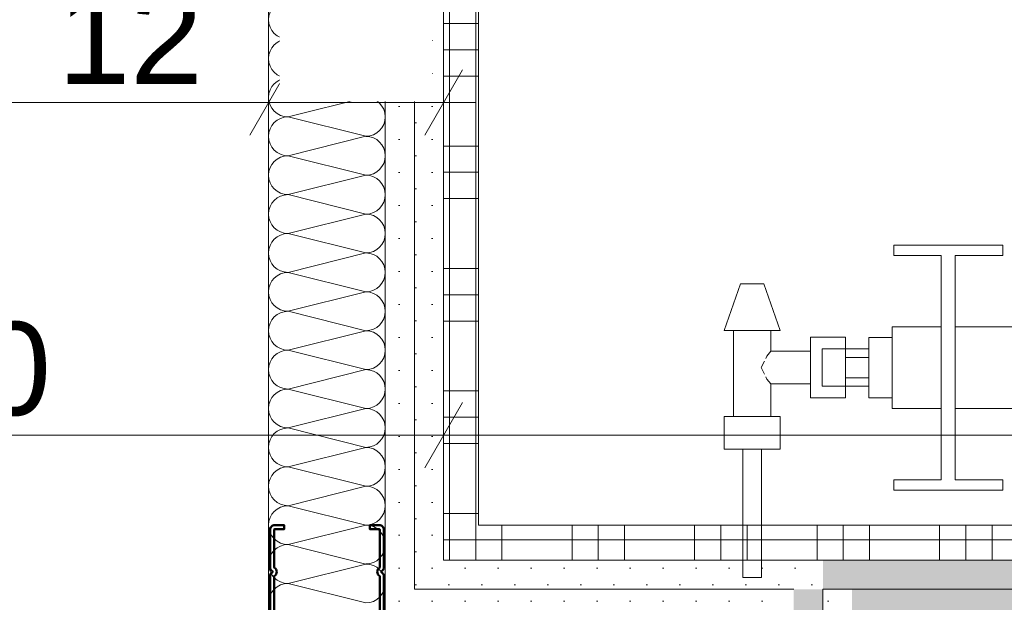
# Model space of a CAD drawing. Header units: metres. Extents: x -3.5 to 65.3, y -10.9 to 16.7.
# Tile 133 of 165: x 44.208 to 44.63, y 3.217 to 3.467. Entities that reach past the tile are written whole.
import ezdxf

# ---------------------------------------------------------------- set-up
doc = ezdxf.new("R2010")
doc.units = ezdxf.units.M
doc.header["$MEASUREMENT"] = 0
doc.linetypes.add('Wipeout_Contour', pattern=[1, 0, -1])
for name, color, linetype in [('102 - Bemaßung_ Beschriftung.Detail_ Ausschnitt', 7, 'Continuous'), ('606 - Struktur.Wand Innen Ausbau', 7, 'Continuous'), ('654 - Abdeckung.Wand Belag', 7, 'Continuous'), ('660 - Unterkonstruktion.Trockenbau', 7, 'Continuous'), ('801 - HKLSE.Heizung_ Klima_ Lüftung', 7, 'Continuous'), ('Neubau_606 - Struktur.Wand Innen Ausbau', 7, 'Continuous'), ('Neubau_650 - Abdeckung.Fußboden Aufbau', 7, 'Continuous')]:
    doc.layers.add(name, color=color, linetype=linetype)
doc.styles.add('ERSTELLTER_STIL_1', font='txt')
doc.dimstyles.new('ERSTELLTER_STIL__1', dxfattribs={"dimtxt": 0.04, "dimasz": 0.02128, "dimexe": 0.18, "dimexo": 0.0625, "dimgap": 0, "dimtad": 1, "dimzin": 0, "dimdsep": 46, "dimtxsty": 'ERSTELLTER_STIL_1', "dimblk": 'ARROWHEAD_2', "dimblk1": 'ARROWHEAD_2', "dimblk2": 'ARROWHEAD_2', "dimcen": 0.09, "dimse1": 1, "dimse2": 1, "dimclrd": 7, "dimclre": 7, "dimclrt": 7, "dimazin": 0, "dimtfac": 1, "dimtdec": 4, "dimtmove": 0, "dimatfit": 3, "dimfxl": 1, "dimtolj": 1, "dimtzin": 0, "dimarcsym": 0})
doc.dimstyles.new('ERSTELLTER_STIL__3', dxfattribs={"dimtxt": 0.04, "dimasz": 0.02128, "dimexe": 0.18, "dimexo": 0.0625, "dimgap": 0, "dimtad": 1, "dimtih": 1, "dimtoh": 1, "dimzin": 0, "dimdsep": 46, "dimtxsty": 'ERSTELLTER_STIL_1', "dimblk": 'ARROWHEAD_2', "dimblk1": 'ARROWHEAD_2', "dimblk2": 'ARROWHEAD_2', "dimcen": 0.09, "dimse1": 1, "dimse2": 1, "dimclrd": 7, "dimclre": 7, "dimclrt": 7, "dimazin": 0, "dimtfac": 1, "dimtdec": 4, "dimtmove": 0, "dimatfit": 3, "dimfxl": 1, "dimtolj": 1, "dimtzin": 0, "dimarcsym": 0})
pattern_1 = [(45, (0, 0), (-0.0070710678, 0.0070710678), [0, -0.01])]

# ---------------------------------------------------------------- blocks, each defined once
blk = doc.blocks.new('*X78')
at = {"layer": 'Neubau_606 - Struktur.Wand Innen Ausbau', "color": 7, "linetype": 'Continuous', "lineweight": 5}
for p, q in [((44.35666, 3.46667), (44.32332, 3.475)), ((44.35666, 3.46667), (44.32332, 3.45833)), ((44.35666, 3.45), (44.32332, 3.45833)), ((44.35666, 3.45), (44.32332, 3.44167)), ((44.35666, 3.43333), (44.32332, 3.44167)), ((44.35666, 3.43333), (44.32332, 3.425)), ((44.35666, 3.41667), (44.32332, 3.425)), ((44.35666, 3.41667), (44.32332, 3.40833)), ((44.35666, 3.4), (44.32332, 3.40833)), ((44.35666, 3.4), (44.32332, 3.39167)), ((44.35666, 3.38333), (44.32332, 3.39167)), ((44.35666, 3.38333), (44.32332, 3.375)), ((44.35666, 3.36667), (44.32332, 3.375)), ((44.35666, 3.36667), (44.32332, 3.35833)), ((44.35666, 3.35), (44.32332, 3.35833)), ((44.35666, 3.35), (44.32332, 3.34167)), ((44.35666, 3.33333), (44.32332, 3.34167)), ((44.35666, 3.33333), (44.32332, 3.325)), ((44.35666, 3.31667), (44.32332, 3.325)), ((44.35666, 3.31667), (44.32332, 3.30833)), ((44.35666, 3.3), (44.32332, 3.30833)), ((44.35666, 3.3), (44.32332, 3.29167)), ((44.35666, 3.28333), (44.32332, 3.29167)), ((44.35666, 3.28333), (44.32332, 3.275)), ((44.35666, 3.26667), (44.32332, 3.275)), ((44.35666, 3.26667), (44.32332, 3.25833)), ((44.35666, 3.25), (44.32332, 3.25833)), ((44.35666, 3.25), (44.32332, 3.24167)), ((44.35666, 3.23333), (44.32332, 3.24167)), ((44.35666, 3.23333), (44.32332, 3.225)), ((44.35666, 3.21667), (44.32332, 3.225))]:
    blk.add_line(p, q, dxfattribs=at)
for centre, start, end in [((44.32332, 3.46667), 90, 180), ((44.32332, 3.46667), 180, 270), ((44.35666, 3.45833), 0, 90), ((44.32332, 3.45), 90, 180), ((44.35666, 3.45833), 270, 0), ((44.32332, 3.45), 180, 270), ((44.35666, 3.44167), 0, 90), ((44.32332, 3.43333), 90, 180), ((44.35666, 3.44167), 270, 0), ((44.32332, 3.43333), 180, 270), ((44.35666, 3.425), 0, 90), ((44.32332, 3.41667), 90, 180), ((44.35666, 3.425), 270, 0), ((44.32332, 3.41667), 180, 270), ((44.35666, 3.40833), 0, 90), ((44.32332, 3.4), 90, 180), ((44.35666, 3.40833), 270, 0), ((44.32332, 3.4), 180, 270), ((44.35666, 3.39167), 0, 90), ((44.32332, 3.38333), 90, 180), ((44.35666, 3.39167), 270, 0), ((44.32332, 3.38333), 180, 270), ((44.35666, 3.375), 0, 90), ((44.32332, 3.36667), 90, 180), ((44.35666, 3.375), 270, 0), ((44.32332, 3.36667), 180, 270), ((44.35666, 3.35833), 0, 90), ((44.32332, 3.35), 90, 180), ((44.35666, 3.35833), 270, 0), ((44.32332, 3.35), 180, 270), ((44.35666, 3.34167), 0, 90), ((44.32332, 3.33333), 90, 180), ((44.35666, 3.34167), 270, 0), ((44.32332, 3.33333), 180, 270), ((44.35666, 3.325), 0, 90), ((44.32332, 3.31667), 90, 180), ((44.35666, 3.325), 270, 0), ((44.32332, 3.31667), 180, 270), ((44.35666, 3.30833), 0, 90), ((44.32332, 3.3), 90, 180), ((44.35666, 3.30833), 270, 0), ((44.32332, 3.3), 180, 270), ((44.35666, 3.29167), 0, 90), ((44.32332, 3.28333), 90, 180), ((44.35666, 3.29167), 270, 0), ((44.32332, 3.28333), 180, 270), ((44.35666, 3.275), 0, 90), ((44.32332, 3.26667), 90, 180), ((44.35666, 3.275), 270, 0), ((44.32332, 3.26667), 180, 270), ((44.35666, 3.25833), 0, 90), ((44.32332, 3.25), 90, 180), ((44.35666, 3.25833), 270, 0), ((44.32332, 3.25), 180, 270), ((44.35666, 3.24167), 0, 90), ((44.32332, 3.23333), 90, 180), ((44.35666, 3.24167), 270, 0), ((44.32332, 3.23333), 180, 270), ((44.35666, 3.225), 0, 90), ((44.32332, 3.21667), 90, 180), ((44.35666, 3.225), 270, 0)]:
    blk.add_arc(centre, 0.00833, start, end, dxfattribs=at)
blk = doc.blocks.new('*X156')
at = {"layer": '654 - Abdeckung.Wand Belag', "color": 7, "linetype": 'Continuous', "lineweight": 5}
for p, q in [((44.3925, 3.25), (44.3925, 3.23751)), ((44.40375, 3.25), (44.40375, 3.24876)), ((44.38999, 3.24375), (44.39874, 3.24375))]:
    blk.add_line(p, q, dxfattribs=at)
blk = doc.blocks.new('*X157')
at = {"layer": '654 - Abdeckung.Wand Belag', "color": 7, "linetype": 'Continuous', "lineweight": 5}
for p, q in [((44.415, 3.25), (44.415, 3.235)), ((44.445, 3.25), (44.445, 3.235)), ((44.45625, 3.25), (44.45625, 3.235)), ((44.4675, 3.25), (44.4675, 3.235)), ((44.4975, 3.25), (44.4975, 3.235)), ((44.50875, 3.25), (44.50875, 3.235)), ((44.52, 3.25), (44.52, 3.235)), ((44.55, 3.25), (44.55, 3.235)), ((44.56125, 3.25), (44.56125, 3.235)), ((44.5725, 3.25), (44.5725, 3.235)), ((44.6025, 3.25), (44.6025, 3.235)), ((44.61375, 3.25), (44.61375, 3.235)), ((44.625, 3.25), (44.625, 3.235)), ((44.40499, 3.24375), (44.415, 3.24375)), ((44.415, 3.24375), (44.4675, 3.24375)), ((44.4675, 3.24375), (44.52, 3.24375)), ((44.52, 3.24375), (44.5725, 3.24375)), ((44.5725, 3.24375), (44.625, 3.24375)), ((44.625, 3.24375), (44.6775, 3.24375))]:
    blk.add_line(p, q, dxfattribs=at)
blk = doc.blocks.new('*X158')
at = {"layer": '654 - Abdeckung.Wand Belag', "color": 7, "linetype": 'Continuous', "lineweight": 5}
for p, q in [((44.40375, 3.24876), (44.40375, 3.235)), ((44.39874, 3.24375), (44.40499, 3.24375)), ((44.3925, 3.23751), (44.3925, 3.235))]:
    blk.add_line(p, q, dxfattribs=at)
blk = doc.blocks.new('*X171')
at = {"layer": '654 - Abdeckung.Wand Belag', "color": 7, "linetype": 'Continuous', "lineweight": 5}
for p, q in [((44.3925, 3.5175), (44.3925, 3.465)), ((44.40375, 3.5175), (44.40375, 3.465)), ((44.38999, 3.465), (44.40499, 3.465)), ((44.3925, 3.465), (44.3925, 3.4125)), ((44.40375, 3.465), (44.40375, 3.4125)), ((44.38999, 3.45375), (44.40499, 3.45375)), ((44.38999, 3.4425), (44.40499, 3.4425)), ((44.38999, 3.4125), (44.40499, 3.4125)), ((44.3925, 3.4125), (44.3925, 3.36)), ((44.40375, 3.4125), (44.40375, 3.36)), ((44.38999, 3.40125), (44.40499, 3.40125)), ((44.38999, 3.39), (44.40499, 3.39)), ((44.38999, 3.36), (44.40499, 3.36)), ((44.3925, 3.36), (44.3925, 3.3075)), ((44.40375, 3.36), (44.40375, 3.3075)), ((44.38999, 3.34875), (44.40499, 3.34875)), ((44.38999, 3.3375), (44.40499, 3.3375)), ((44.38999, 3.3075), (44.40499, 3.3075)), ((44.3925, 3.3075), (44.3925, 3.255)), ((44.40375, 3.3075), (44.40375, 3.255)), ((44.38999, 3.29625), (44.40499, 3.29625)), ((44.38999, 3.285), (44.40499, 3.285)), ((44.38999, 3.255), (44.40499, 3.255)), ((44.3925, 3.255), (44.3925, 3.25)), ((44.40375, 3.255), (44.40375, 3.25))]:
    blk.add_line(p, q, dxfattribs=at)
blk = doc.blocks.new('*D249')
at = {"layer": '102 - Bemaßung_ Beschriftung.Detail_ Ausschnitt', "color": 7, "linetype": 'Continuous', "lineweight": 5}
for p, q in [((43.98999, 3.26756), (43.98999, 3.30956)), ((44.38999, 3.26756), (44.38999, 3.30956)), ((43.99807, 3.30256), (43.98191, 3.27456)), ((44.39807, 3.30256), (44.38191, 3.27456)), ((43.98999, 3.28856), (44.38999, 3.28856))]:
    blk.add_line(p, q, dxfattribs=at)
at = {"layer": '102 - Bemaßung_ Beschriftung.Detail_ Ausschnitt', "color": 7, "lineweight": 5, "insert": (44.15964, 3.29656), "char_height": 0.04, "attachment_point": 7, "style": 'ERSTELLTER_STIL_1'}
blk.add_mtext('\\A1;{\\pql;\\fArial|b0|i0|c0|p38;40}', dxfattribs=at)
blk = doc.blocks.new('ARROWHEAD_2')
at = {"color": 0, "linetype": 'Continuous', "lineweight": 0}
for p, q in [((-0.378, -0.655), (0.378, 0.655)), ((0, 0), (-1, 0))]:
    blk.add_line(p, q, dxfattribs=at)
blk = doc.blocks.new('*D250')
at = {"layer": '102 - Bemaßung_ Beschriftung.Detail_ Ausschnitt', "color": 7, "linetype": 'Continuous', "lineweight": 5}
for p, q in [((44.38999, 3.26756), (44.38999, 3.30956)), ((45.515, 3.26756), (45.515, 3.30956)), ((44.39807, 3.30256), (44.38191, 3.27456)), ((45.52308, 3.30256), (45.50692, 3.27456)), ((44.38999, 3.28856), (45.515, 3.28856))]:
    blk.add_line(p, q, dxfattribs=at)
at = {"layer": '102 - Bemaßung_ Beschriftung.Detail_ Ausschnitt', "color": 7, "lineweight": 5, "insert": (45.47655, 3.29656), "char_height": 0.04, "attachment_point": 7, "style": 'ERSTELLTER_STIL_1'}
blk.add_mtext('\\A1;{\\pql;\\fArial|b0|i0|c0|p38;3}', dxfattribs=at)
at = {"color": 254, "linetype": 'Wipeout_Contour', "lineweight": 0, "ltscale": 180.24897}
blk.add_wipeout([(44.86659, 3.28906), (45.00805, 3.28906), (45.00805, 3.34406), (44.86659, 3.34406)], dxfattribs=at).dxf.layer = '102 - Bemaßung_ Beschriftung.Detail_ Ausschnitt'
at = {"layer": '102 - Bemaßung_ Beschriftung.Detail_ Ausschnitt', "color": 7, "lineweight": 5, "insert": (44.87409, 3.28879), "char_height": 0.04, "attachment_point": 7, "style": 'ERSTELLTER_STIL_1'}
blk.add_mtext('\\A1;{\\pql;\\fArial|b0|i0|c0|p38;1,12\\fArial|b0|i0|c0|p38;\\A1{\\H.66x;\\S5^  ;}}', dxfattribs=at)
blk = doc.blocks.new('*D255')
at = {"layer": '102 - Bemaßung_ Beschriftung.Detail_ Ausschnitt', "color": 7, "linetype": 'Continuous', "lineweight": 5}
for p, q in [((45.301, 5.19807), (45.329, 5.1819)), ((45.336, 5.18998), (45.294, 5.18998)), ((45.315, 3.235), (45.315, 5.18998)), ((45.301, 3.24308), (45.329, 3.22692)), ((45.336, 3.235), (45.294, 3.235)), ((45.315, 3.22131), (45.315, 3.235))]:
    blk.add_line(p, q, dxfattribs=at)
at = {"layer": '102 - Bemaßung_ Beschriftung.Detail_ Ausschnitt', "color": 7, "lineweight": 5, "insert": (45.31476, 4.14926), "char_height": 0.04, "attachment_point": 7, "rotation": 90, "style": 'ERSTELLTER_STIL_1'}
blk.add_mtext('\\A1;{\\pql;\\fArial|b0|i0|c0|p38;1,95\\fArial|b0|i0|c0|p38;\\A1{\\H.66x;\\S5^  ;}}', dxfattribs=at)
blk = doc.blocks.new('*D330')
at = {"layer": '102 - Bemaßung_ Beschriftung.Detail_ Ausschnitt', "color": 7, "linetype": 'Continuous', "lineweight": 5}
for p, q in [((44.08999, 3.67398), (44.08999, 3.71598)), ((44.31499, 3.67398), (44.31499, 3.71598)), ((44.09807, 3.70898), (44.08191, 3.68098)), ((44.32307, 3.70898), (44.30691, 3.68098)), ((43.98999, 3.69498), (44.08999, 3.69498)), ((44.08999, 3.69498), (44.31499, 3.69498))]:
    blk.add_line(p, q, dxfattribs=at)
at = {"layer": '102 - Bemaßung_ Beschriftung.Detail_ Ausschnitt', "color": 7, "lineweight": 5, "insert": (44.16212, 3.70254), "char_height": 0.04, "attachment_point": 7, "style": 'ERSTELLTER_STIL_1'}
blk.add_mtext('\\A1;{\\pql;\\fArial|b0|i0|c0|p38;22\\fArial|b0|i0|c0|p38;\\A1{\\H.66x;\\S5^  ;}}', dxfattribs=at)
blk = doc.blocks.new('*D331')
at = {"layer": '102 - Bemaßung_ Beschriftung.Detail_ Ausschnitt', "color": 7, "linetype": 'Continuous', "lineweight": 5}
for p, q in [((44.38999, 3.67398), (44.38999, 3.71598)), ((44.32307, 3.70898), (44.30691, 3.68098)), ((44.38191, 3.68098), (44.39807, 3.70898)), ((44.31499, 3.69498), (44.38999, 3.69498)), ((44.38999, 3.69498), (44.40368, 3.69498))]:
    blk.add_line(p, q, dxfattribs=at)
at = {"layer": '102 - Bemaßung_ Beschriftung.Detail_ Ausschnitt', "color": 7, "lineweight": 5, "insert": (44.3273, 3.70254), "char_height": 0.04, "attachment_point": 7, "style": 'ERSTELLTER_STIL_1'}
blk.add_mtext('\\A1;{\\pql;\\fArial|b0|i0|c0|p38;7\\fArial|b0|i0|c0|p38;\\A1{\\H.66x;\\S5^  ;}}', dxfattribs=at)
at = {"color": 254, "linetype": 'Wipeout_Contour', "lineweight": 0, "ltscale": 178.044925}
blk.add_wipeout([(44.3198, 3.69548), (44.38518, 3.69548), (44.38518, 3.75048), (44.3198, 3.75048)], dxfattribs=at).dxf.layer = '102 - Bemaßung_ Beschriftung.Detail_ Ausschnitt'
blk = doc.blocks.new('*D337')
at = {"layer": '102 - Bemaßung_ Beschriftung.Detail_ Ausschnitt', "color": 7, "linetype": 'Continuous', "lineweight": 5}
for p, q in [((44.38999, 3.464), (44.38999, 3.506)), ((47.04499, 3.464), (47.04499, 3.506)), ((44.39807, 3.499), (44.38191, 3.471)), ((47.03691, 3.471), (47.05307, 3.499)), ((44.3763, 3.485), (44.38999, 3.485)), ((44.38999, 3.485), (47.04499, 3.485)), ((47.04499, 3.485), (47.05868, 3.485))]:
    blk.add_line(p, q, dxfattribs=at)
at = {"layer": '102 - Bemaßung_ Beschriftung.Detail_ Ausschnitt', "color": 7, "lineweight": 5, "insert": (45.65426, 3.48524), "char_height": 0.04, "attachment_point": 7, "style": 'ERSTELLTER_STIL_1'}
blk.add_mtext('\\A1;{\\pql;\\fArial|b0|i0|c0|p38;2,65\\fArial|b0|i0|c0|p38;\\A1{\\H.66x;\\S5^  ;}}', dxfattribs=at)
blk = doc.blocks.new('*D340')
at = {"layer": '102 - Bemaßung_ Beschriftung.Detail_ Ausschnitt', "color": 7, "linetype": 'Continuous', "lineweight": 5}
for p, q in [((44.19499, 1.94088), (44.19499, 1.98288)), ((44.53999, 1.94088), (44.53999, 1.98288)), ((44.20307, 1.97588), (44.18691, 1.94788)), ((44.53191, 1.94788), (44.54807, 1.97588)), ((44.19499, 1.96188), (44.53999, 1.96188)), ((44.53999, 1.96188), (44.55368, 1.96188))]:
    blk.add_line(p, q, dxfattribs=at)
at = {"layer": '102 - Bemaßung_ Beschriftung.Detail_ Ausschnitt', "color": 7, "lineweight": 5, "insert": (44.32712, 1.96919), "char_height": 0.04, "attachment_point": 7, "style": 'ERSTELLTER_STIL_1'}
blk.add_mtext('\\A1;{\\pql;\\fArial|b0|i0|c0|p38;34\\fArial|b0|i0|c0|p38;\\A1{\\H.66x;\\S5^  ;}}', dxfattribs=at)
blk = doc.blocks.new('*D351')
at = {"layer": '102 - Bemaßung_ Beschriftung.Detail_ Ausschnitt', "color": 7, "linetype": 'Continuous', "lineweight": 5}
for p, q in [((45.115, 5.76), (45.115, 5.77369)), ((45.129, 5.75192), (45.101, 5.76808)), ((45.136, 5.76), (45.094, 5.76)), ((45.115, 3.235), (45.115, 5.76)), ((45.101, 3.24308), (45.129, 3.22692)), ((45.136, 3.235), (45.094, 3.235)), ((45.115, 3.22131), (45.115, 3.235))]:
    blk.add_line(p, q, dxfattribs=at)
at = {"layer": '102 - Bemaßung_ Beschriftung.Detail_ Ausschnitt', "color": 7, "lineweight": 5, "insert": (45.11476, 4.43427), "char_height": 0.04, "attachment_point": 7, "rotation": 90, "style": 'ERSTELLTER_STIL_1'}
blk.add_mtext('\\A1;{\\pql;\\fArial|b0|i0|c0|p38;2,52\\fArial|b0|i0|c0|p38;\\A1{\\H.66x;\\S5^  ;}}', dxfattribs=at)
blk = doc.blocks.new('*D356')
at = {"layer": '102 - Bemaßung_ Beschriftung.Detail_ Ausschnitt', "color": 7, "linetype": 'Continuous', "lineweight": 5}
for p, q in [((44.31499, 3.41012), (44.31499, 3.45212)), ((44.20307, 3.44512), (44.18691, 3.41712)), ((44.32307, 3.44512), (44.30691, 3.41712)), ((44.19499, 3.43112), (44.31499, 3.43112))]:
    blk.add_line(p, q, dxfattribs=at)
at = {"layer": '102 - Bemaßung_ Beschriftung.Detail_ Ausschnitt', "color": 7, "lineweight": 5, "insert": (44.22464, 3.43912), "char_height": 0.04, "attachment_point": 7, "style": 'ERSTELLTER_STIL_1'}
blk.add_mtext('\\A1;{\\pql;\\fArial|b0|i0|c0|p38;12}', dxfattribs=at)
blk = doc.blocks.new('*D357')
at = {"layer": '102 - Bemaßung_ Beschriftung.Detail_ Ausschnitt', "color": 7, "linetype": 'Continuous', "lineweight": 5}
for p, q in [((44.31499, 3.41012), (44.31499, 3.45212)), ((44.38999, 3.41012), (44.38999, 3.45212)), ((44.32307, 3.44512), (44.30691, 3.41712)), ((44.38191, 3.41712), (44.39807, 3.44512)), ((44.31499, 3.43112), (44.38999, 3.43112)), ((44.38999, 3.43112), (44.40368, 3.43112))]:
    blk.add_line(p, q, dxfattribs=at)
at = {"layer": '102 - Bemaßung_ Beschriftung.Detail_ Ausschnitt', "color": 7, "lineweight": 5, "insert": (44.3273, 3.43869), "char_height": 0.04, "attachment_point": 7, "style": 'ERSTELLTER_STIL_1'}
blk.add_mtext('\\A1;{\\pql;\\fArial|b0|i0|c0|p38;7\\fArial|b0|i0|c0|p38;\\A1{\\H.66x;\\S5^  ;}}', dxfattribs=at)
at = {"color": 254, "linetype": 'Wipeout_Contour', "lineweight": 0, "ltscale": 177.959773}
blk.add_wipeout([(44.3198, 3.43162), (44.38518, 3.43162), (44.38518, 3.48662), (44.3198, 3.48662)], dxfattribs=at).dxf.layer = '102 - Bemaßung_ Beschriftung.Detail_ Ausschnitt'
blk = doc.blocks.new('*D388')
at = {"layer": '102 - Bemaßung_ Beschriftung.Detail_ Ausschnitt', "color": 7, "linetype": 'Continuous', "lineweight": 5}
for p, q in [((45.215, 3.235), (45.215, 3.686)), ((45.201, 3.24308), (45.229, 3.22692)), ((45.236, 3.235), (45.194, 3.235)), ((45.215, 3.22131), (45.215, 3.235))]:
    blk.add_line(p, q, dxfattribs=at)
blk = doc.blocks.new('*D389')
at = {"layer": '102 - Bemaßung_ Beschriftung.Detail_ Ausschnitt', "color": 7, "linetype": 'Continuous', "lineweight": 5}
for p, q in [((45.201, 3.69408), (45.229, 3.67792)), ((45.236, 3.686), (45.194, 3.686)), ((45.215, 3.235), (45.215, 3.686)), ((45.201, 3.24308), (45.229, 3.22692))]:
    blk.add_line(p, q, dxfattribs=at)
at = {"layer": '102 - Bemaßung_ Beschriftung.Detail_ Ausschnitt', "color": 7, "lineweight": 5, "insert": (45.20766, 3.42013), "char_height": 0.04, "attachment_point": 7, "rotation": 90, "style": 'ERSTELLTER_STIL_1'}
blk.add_mtext('\\A1;{\\pql;\\fArial|b0|i0|c0|p38;45\\fArial|b0|i0|c0|p38;\\A1{\\H.66x;\\S1^  ;}}', dxfattribs=at)

msp = doc.modelspace()

# ---------------------------------------------------------------- hatches: boundary and pattern name
at = {"layer": '606 - Struktur.Wand Innen Ausbau', "linetype": 'Continuous', "lineweight": 0, "true_color": 0x000000}
h = msp.add_hatch(dxfattribs=at)
h.set_pattern_fill('Gips_0001', color=18, style=0, pattern_type=2)
h.set_pattern_definition(pattern_1)
h.paths.add_polyline_path([(44.53999, 3.2225), (44.53999, 0.255), (44.55249, 0.255), (44.55249, 3.2225)])
h = msp.add_hatch(dxfattribs=at)
h.set_pattern_fill('Gips_0001', color=18, style=0, pattern_type=2)
h.set_pattern_definition(pattern_1)
h.paths.add_polyline_path([(44.56499, 3.2225), (44.55249, 3.2225), (44.56499, 3.21)])
h = msp.add_hatch(dxfattribs=at)
h.set_pattern_fill('Gips_0001', color=18, style=0, pattern_type=2)
h.set_pattern_definition(pattern_1)
h.paths.add_polyline_path([(44.56499, 3.21), (44.55249, 3.2225), (44.55249, 3.21)])
h = msp.add_hatch(dxfattribs=at)
h.set_pattern_fill('Gips_0001', color=18, style=0, pattern_type=2)
h.set_pattern_definition(pattern_1)
h.paths.add_polyline_path([(44.56499, 3.21), (47.28999, 3.21), (47.28999, 3.2225), (44.56499, 3.2225)])
at = {"layer": 'Neubau_606 - Struktur.Wand Innen Ausbau', "linetype": 'Continuous', "lineweight": 0, "true_color": 0x000000}
h = msp.add_hatch(dxfattribs=at)
h.set_pattern_fill('Gips_0001', color=18, style=0, pattern_type=2)
h.set_pattern_definition(pattern_1)
h.paths.add_polyline_path([(44.37749, 4.1475), (44.37749, 3.235), (44.38999, 3.235), (44.38999, 4.1475)])
h = msp.add_hatch(dxfattribs=at)
h.set_pattern_fill('Gips_0001', color=18, style=0, pattern_type=2)
h.set_pattern_definition(pattern_1)
h.paths.add_polyline_path([(44.36499, 4.135), (44.36499, 3.2225), (44.37749, 3.2225), (44.37749, 4.135)])
h = msp.add_hatch(dxfattribs=at)
h.set_pattern_fill('Gips_0001', color=18, style=0, pattern_type=2)
h.set_pattern_definition(pattern_1)
h.paths.add_polyline_path([(44.38999, 3.235), (44.37749, 3.2225), (44.38999, 3.2225)])
h = msp.add_hatch(dxfattribs=at)
h.set_pattern_fill('Gips_0001', color=18, style=0, pattern_type=2)
h.set_pattern_definition(pattern_1)
h.paths.add_polyline_path([(44.38999, 3.235), (44.37749, 3.235), (44.37749, 3.2225)])
h = msp.add_hatch(dxfattribs=at)
h.set_pattern_fill('Gips_0001', color=18, style=0, pattern_type=2)
h.set_pattern_definition(pattern_1)
h.paths.add_polyline_path([(44.37749, 3.2225), (44.36499, 3.21), (44.37749, 3.21)])
h = msp.add_hatch(dxfattribs=at)
h.set_pattern_fill('Gips_0001', color=18, style=0, pattern_type=2)
h.set_pattern_definition(pattern_1)
h.paths.add_polyline_path([(44.37749, 3.2225), (44.36499, 3.2225), (44.36499, 3.21)])
h = msp.add_hatch(dxfattribs=at)
h.set_pattern_fill('Gips_0001', color=18, style=0, pattern_type=2)
h.set_pattern_definition(pattern_1)
h.paths.add_polyline_path([(44.37749, 3.21), (44.53999, 3.21), (44.53999, 3.2225), (44.37749, 3.2225)])
at = {"layer": 'Neubau_650 - Abdeckung.Fußboden Aufbau', "linetype": 'Continuous', "lineweight": 13, "true_color": 0xafafaf}
h = msp.add_hatch(dxfattribs=at)
h.set_pattern_fill('Raster_60x60_Fuge_2mm_0001', color=253, style=0, pattern_type=2)
h.set_pattern_definition([(360, (44.814, 4.89), (4e-09, 0.602), []), (90, (44.814, 4.89), (-0.602, 4e-09), [])])
h.paths.add_polyline_path([(45.42019, 5.76), (44.38999, 5.76), (44.38999, 3.235), (47.04499, 3.235), (47.04499, 4.89), (46.61999, 4.89), (46.61999, 5.18998), (45.42019, 5.18998)])

# ---------------------------------------------------------------- linework, layer by layer
at = {"layer": '606 - Struktur.Wand Innen Ausbau', "color": 7, "linetype": 'Continuous', "lineweight": 5}
for p, q in [((44.55249, 3.2225), (44.55249, 3.21)), ((44.56499, 3.2225), (44.55249, 3.2225)), ((47.28999, 3.2225), (44.56499, 3.2225))]:
    msp.add_line(p, q, dxfattribs=at)
at = {"layer": '654 - Abdeckung.Wand Belag', "color": 7, "linetype": 'Continuous', "lineweight": 5, "flags": 128}
for points in [[(44.38999, 4.745), (44.38999, 3.25)], [(44.40499, 3.25), (44.40499, 4.745)], [(44.38999, 3.235), (44.38999, 3.25)]]:
    msp.add_lwpolyline(points, dxfattribs=at)
at = {"layer": 'Neubau_606 - Struktur.Wand Innen Ausbau', "color": 1, "linetype": 'Continuous', "lineweight": 5}
for p, q in [((44.37749, 3.2225), (44.37749, 4.135)), ((44.36499, 3.21), (44.36499, 4.085)), ((44.53999, 3.2225), (44.37749, 3.2225))]:
    msp.add_line(p, q, dxfattribs=at)
at = {"layer": 'Neubau_606 - Struktur.Wand Innen Ausbau', "color": 1, "linetype": 'Continuous', "lineweight": 5, "flags": 128}
for points in [[(44.38999, 3.235), (44.38999, 4.16)], [(44.31499, 4.085), (44.31499, 3.16)]]:
    msp.add_lwpolyline(points, dxfattribs=at)
at = {"layer": 'Neubau_650 - Abdeckung.Fußboden Aufbau', "color": 1, "linetype": 'Continuous', "lineweight": 13, "flags": 128}
for points in [[(44.38999, 3.235), (47.04499, 3.235), (47.04499, 4.89), (46.61999, 4.89), (46.61999, 5.18998), (45.42019, 5.18998), (45.42019, 5.76)], [(44.38999, 4.775), (44.38999, 3.235)]]:
    msp.add_lwpolyline(points, dxfattribs=at)

# ---------------------------------------------------------------- block references
at = {"layer": '654 - Abdeckung.Wand Belag', "color": 7, "lineweight": 5}
for name in ['*X171', '*X156', '*X158']:
    msp.add_blockref(name, (0, 0), dxfattribs=at)
at = {"layer": 'Neubau_606 - Struktur.Wand Innen Ausbau', "color": 1, "lineweight": 13}
msp.add_blockref('*X78', (0, 0), dxfattribs=at)

# ---------------------------------------------------------------- dimensions: what is measured, and where the dimension line sits
at = {"layer": '102 - Bemaßung_ Beschriftung.Detail_ Ausschnitt', "color": 7, "linetype": 'Continuous', "lineweight": 5}
for base, p1, p2, picture, middle in [((44.31499027, 3.69497517), (44.08999028, 3.79499748), (44.31499027, 3.16000011), '*D330', (44.24663678, 3.72297517)), ((44.38999, 3.28856), (43.98999, 3.72), (44.38999, 3.235), '*D249', (44.19013, 3.31656))]:
    dim = msp.add_linear_dim(base=base, p1=p1, p2=p2, dimstyle='ERSTELLTER_STIL__3', dxfattribs=at)
    dim.commit()
    dim.dimension.update_dxf_attribs({"geometry": picture, "text_midpoint": middle, "dimtype": 160})

# ---------------------------------------------------------------- next in the draw order: wipeouts: each hides what was drawn before it
at = {"color": 254, "linetype": 'Wipeout_Contour', "lineweight": 0, "ltscale": 10996.302195}
msp.add_wipeout([(45.30224, 3.3), (45.30224, 3.335), (45.28124, 3.335), (45.28124, 3.36563), (45.30164, 3.36563), (45.30164, 3.37), (45.25484, 3.37), (45.25484, 3.36563), (45.27524, 3.36563), (45.27524, 3.335), (45.23324, 3.335), (45.23324, 3.36563), (45.25364, 3.36563), (45.25364, 3.37), (45.20684, 3.37), (45.20684, 3.36563), (45.22724, 3.36563), (45.22724, 3.335), (45.18524, 3.335), (45.18524, 3.36563), (45.20564, 3.36563), (45.20564, 3.37), (45.15884, 3.37), (45.15884, 3.36563), (45.17924, 3.36563), (45.17924, 3.335), (45.13724, 3.335), (45.13724, 3.36563), (45.15764, 3.36563), (45.15764, 3.37), (45.11084, 3.37), (45.11084, 3.36563), (45.13124, 3.36563), (45.13124, 3.335), (45.08924, 3.335), (45.08924, 3.36563), (45.10964, 3.36563), (45.10964, 3.37), (45.06284, 3.37), (45.06284, 3.36563), (45.08324, 3.36563), (45.08324, 3.335), (45.04124, 3.335), (45.04124, 3.36563), (45.06164, 3.36563), (45.06164, 3.37), (45.01484, 3.37), (45.01484, 3.36563), (45.03524, 3.36563), (45.03524, 3.335), (44.99324, 3.335), (44.99324, 3.36563), (45.01364, 3.36563), (45.01364, 3.37), (44.96684, 3.37), (44.96684, 3.36563), (44.98724, 3.36563), (44.98724, 3.335), (44.94524, 3.335), (44.94524, 3.36563), (44.96564, 3.36563), (44.96564, 3.37), (44.91884, 3.37), (44.91884, 3.36563), (44.93924, 3.36563), (44.93924, 3.335), (44.89724, 3.335), (44.89724, 3.36563), (44.91764, 3.36563), (44.91764, 3.37), (44.87084, 3.37), (44.87084, 3.36563), (44.89124, 3.36563), (44.89124, 3.335), (44.84924, 3.335), (44.84924, 3.36563), (44.86964, 3.36563), (44.86964, 3.37), (44.82284, 3.37), (44.82284, 3.36563), (44.84324, 3.36563), (44.84324, 3.335), (44.80124, 3.335), (44.80124, 3.36563), (44.82164, 3.36563), (44.82164, 3.37), (44.77484, 3.37), (44.77484, 3.36563), (44.79524, 3.36563), (44.79524, 3.335), (44.75324, 3.335), (44.75324, 3.36563), (44.77364, 3.36563), (44.77364, 3.37), (44.72684, 3.37), (44.72684, 3.36563), (44.74724, 3.36563), (44.74724, 3.335), (44.70524, 3.335), (44.70524, 3.36563), (44.72564, 3.36563), (44.72564, 3.37), (44.67884, 3.37), (44.67884, 3.36563), (44.69924, 3.36563), (44.69924, 3.335), (44.65724, 3.335), (44.65724, 3.36563), (44.67764, 3.36563), (44.67764, 3.37), (44.63084, 3.37), (44.63084, 3.36563), (44.65124, 3.36563), (44.65124, 3.335), (44.60924, 3.335), (44.60924, 3.36563), (44.62964, 3.36563), (44.62964, 3.37), (44.58284, 3.37), (44.58284, 3.36563), (44.60324, 3.36563), (44.60324, 3.335), (44.58224, 3.335), (44.58224, 3.3), (44.60324, 3.3), (44.60324, 3.26938), (44.58284, 3.26938), (44.58284, 3.265), (44.62964, 3.265), (44.62964, 3.26938), (44.60924, 3.26938), (44.60924, 3.3), (44.65124, 3.3), (44.65124, 3.26938), (44.63084, 3.26938), (44.63084, 3.265), (44.67764, 3.265), (44.67764, 3.26938), (44.65724, 3.26938), (44.65724, 3.3), (44.69924, 3.3), (44.69924, 3.26938), (44.67884, 3.26938), (44.67884, 3.265), (44.72564, 3.265), (44.72564, 3.26938), (44.70524, 3.26938), (44.70524, 3.3), (44.74724, 3.3), (44.74724, 3.26938), (44.72684, 3.26938), (44.72684, 3.265), (44.77364, 3.265), (44.77364, 3.26938), (44.75324, 3.26938), (44.75324, 3.3), (44.79524, 3.3), (44.79524, 3.26938), (44.77484, 3.26938), (44.77484, 3.265), (44.82164, 3.265), (44.82164, 3.26938), (44.80124, 3.26938), (44.80124, 3.3), (44.84324, 3.3), (44.84324, 3.26938), (44.82284, 3.26938), (44.82284, 3.265), (44.86964, 3.265), (44.86964, 3.26938), (44.84924, 3.26938), (44.84924, 3.3), (44.89124, 3.3), (44.89124, 3.26938), (44.87084, 3.26938), (44.87084, 3.265), (44.91764, 3.265), (44.91764, 3.26938), (44.89724, 3.26938), (44.89724, 3.3), (44.93924, 3.3), (44.93924, 3.26938), (44.91884, 3.26938), (44.91884, 3.265), (44.96564, 3.265), (44.96564, 3.26938), (44.94524, 3.26938), (44.94524, 3.3), (44.98724, 3.3), (44.98724, 3.26938), (44.96684, 3.26938), (44.96684, 3.265), (45.01364, 3.265), (45.01364, 3.26938), (44.99324, 3.26938), (44.99324, 3.3), (45.03524, 3.3), (45.03524, 3.26938), (45.01484, 3.26938), (45.01484, 3.265), (45.06164, 3.265), (45.06164, 3.26938), (45.04124, 3.26938), (45.04124, 3.3), (45.08324, 3.3), (45.08324, 3.26938), (45.06284, 3.26938), (45.06284, 3.265), (45.10964, 3.265), (45.10964, 3.26938), (45.08924, 3.26938), (45.08924, 3.3), (45.13124, 3.3), (45.13124, 3.26938), (45.11084, 3.26938), (45.11084, 3.265), (45.15764, 3.265), (45.15764, 3.26938), (45.13724, 3.26938), (45.13724, 3.3), (45.17924, 3.3), (45.17924, 3.26938), (45.15884, 3.26938), (45.15884, 3.265), (45.20564, 3.265), (45.20564, 3.26938), (45.18524, 3.26938), (45.18524, 3.3), (45.22724, 3.3), (45.22724, 3.26938), (45.20684, 3.26938), (45.20684, 3.265), (45.25364, 3.265), (45.25364, 3.26938), (45.23324, 3.26938), (45.23324, 3.3), (45.27524, 3.3), (45.27524, 3.26938), (45.25484, 3.26938), (45.25484, 3.265), (45.30164, 3.265), (45.30164, 3.26938), (45.28124, 3.26938), (45.28124, 3.3)], dxfattribs=at).dxf.layer = '801 - HKLSE.Heizung_ Klima_ Lüftung'

# ---------------------------------------------------------------- next in the draw order: linework, layer by layer
at = {"layer": '801 - HKLSE.Heizung_ Klima_ Lüftung', "color": 7, "linetype": 'Continuous', "lineweight": 5}
for p, q in [((44.62964, 3.37), (44.58284, 3.37)), ((44.62964, 3.37), (44.58284, 3.37)), ((44.58284, 3.37), (44.58284, 3.36563)), ((44.62964, 3.36563), (44.62964, 3.37)), ((44.62964, 3.36563), (44.62964, 3.37)), ((44.58284, 3.36563), (44.60324, 3.36563)), ((44.60324, 3.36563), (44.60324, 3.26938)), ((44.60924, 3.26938), (44.60924, 3.36563)), ((44.60924, 3.36563), (44.62964, 3.36563)), ((44.65124, 3.335), (44.60924, 3.335)), ((44.65124, 3.3), (44.60924, 3.3)), ((44.62964, 3.26938), (44.60924, 3.26938)), ((44.62964, 3.265), (44.62964, 3.26938)), ((44.62964, 3.265), (44.62964, 3.26938))]:
    msp.add_line(p, q, dxfattribs=at)

# ---------------------------------------------------------------- next in the draw order: wipeouts: each hides what was drawn before it
at = {"color": 254, "linetype": 'Wipeout_Contour', "lineweight": 0, "ltscale": 1431.99919}
msp.add_wipeout([(44.58224, 3.33049), (44.57224, 3.33049), (44.57224, 3.3255), (44.56224, 3.3255), (44.56224, 3.3305), (44.54724, 3.3305), (44.54724, 3.3245), (44.53024, 3.3245), (44.53024, 3.3335), (44.53424, 3.3335), (44.52724, 3.3535), (44.51724, 3.3535), (44.51024, 3.3335), (44.51424, 3.3335), (44.51424, 3.2965), (44.51024, 3.2965), (44.51024, 3.2825), (44.51824, 3.2825), (44.51824, 3.2275), (44.52624, 3.2275), (44.52624, 3.2825), (44.53424, 3.2825), (44.53424, 3.2965), (44.53024, 3.2965), (44.53024, 3.3105), (44.54724, 3.3105), (44.54724, 3.3045), (44.56224, 3.3045), (44.56224, 3.3095), (44.57224, 3.3095), (44.57224, 3.30451), (44.58224, 3.30451)], dxfattribs=at).dxf.layer = '801 - HKLSE.Heizung_ Klima_ Lüftung'

# ---------------------------------------------------------------- next in the draw order: hatches: boundary and pattern name
at = {"layer": '606 - Struktur.Wand Innen Ausbau', "linetype": 'Continuous', "lineweight": 0, "true_color": 0x000000}
h = msp.add_hatch(dxfattribs=at)
h.set_pattern_fill('Gips_0001', color=18, style=0, pattern_type=2)
h.set_pattern_definition(pattern_1)
h.paths.add_polyline_path([(44.55249, 3.235), (44.53999, 3.235), (44.55249, 3.2225)])
h = msp.add_hatch(dxfattribs=at)
h.set_pattern_fill('Gips_0001', color=18, style=0, pattern_type=2)
h.set_pattern_definition(pattern_1)
h.paths.add_polyline_path([(44.55249, 3.2225), (44.53999, 3.235), (44.53999, 3.2225)])
h = msp.add_hatch(dxfattribs=at)
h.set_pattern_fill('Gips_0001', color=18, style=0, pattern_type=2)
h.set_pattern_definition(pattern_1)
h.paths.add_polyline_path([(44.55249, 3.2225), (47.28999, 3.2225), (47.28999, 3.235), (44.55249, 3.235)])
at = {"layer": 'Neubau_606 - Struktur.Wand Innen Ausbau', "linetype": 'Continuous', "lineweight": 0, "true_color": 0x000000}
h = msp.add_hatch(dxfattribs=at)
h.set_pattern_fill('Gips_0001', color=18, style=0, pattern_type=2)
h.set_pattern_definition(pattern_1)
h.paths.add_polyline_path([(44.38999, 3.2225), (44.53999, 3.2225), (44.53999, 3.235), (44.38999, 3.235)])

# ---------------------------------------------------------------- next in the draw order: linework, layer by layer
at = {"layer": '606 - Struktur.Wand Innen Ausbau', "color": 7, "linetype": 'Continuous', "lineweight": 5, "flags": 128}
for points in [[(44.53999, 3.235), (44.55249, 3.235)], [(47.04499, 3.235), (44.55249, 3.235)]]:
    msp.add_lwpolyline(points, dxfattribs=at)
at = {"layer": '654 - Abdeckung.Wand Belag', "color": 7, "linetype": 'Continuous', "lineweight": 5, "flags": 128}
for points in [[(47.03, 3.25), (44.40499, 3.25)], [(44.38999, 3.235), (47.03, 3.235)]]:
    msp.add_lwpolyline(points, dxfattribs=at)
at = {"layer": '801 - HKLSE.Heizung_ Klima_ Lüftung', "color": 7, "linetype": 'Continuous', "lineweight": 5}
for p, q in [((44.51024, 3.3335), (44.51724, 3.3535)), ((44.51871, 3.3535), (44.51724, 3.3535)), ((44.52224, 3.3535), (44.51871, 3.3535)), ((44.52578, 3.3535), (44.52224, 3.3535)), ((44.52724, 3.3535), (44.52578, 3.3535)), ((44.53424, 3.3335), (44.52724, 3.3535)), ((44.51376, 3.3335), (44.51024, 3.3335)), ((44.52224, 3.3335), (44.51376, 3.3335)), ((44.51424, 3.2965), (44.51424, 3.3335)), ((44.53073, 3.3335), (44.52224, 3.3335)), ((44.53024, 3.3245), (44.53024, 3.3335)), ((44.53424, 3.3335), (44.53073, 3.3335)), ((44.58224, 3.32987), (44.58224, 3.335)), ((44.60324, 3.335), (44.58224, 3.335)), ((44.54724, 3.324), (44.54724, 3.3305)), ((44.54724, 3.3305), (44.56224, 3.3305)), ((44.56224, 3.324), (44.56224, 3.3305)), ((44.56224, 3.3305), (44.56224, 3.3255)), ((44.58224, 3.33049), (44.57224, 3.33049)), ((44.58224, 3.33049), (44.57224, 3.33049)), ((44.57224, 3.3175), (44.57224, 3.33049)), ((44.58224, 3.33049), (44.57224, 3.33049)), ((44.58224, 3.33049), (44.57224, 3.33049)), ((44.58224, 3.3175), (44.58224, 3.32987)), ((44.55224, 3.32316), (44.55224, 3.3255)), ((44.56224, 3.3255), (44.55224, 3.3255)), ((44.56224, 3.32316), (44.56224, 3.3255)), ((44.56224, 3.32316), (44.56224, 3.3255)), ((44.56224, 3.3255), (44.57224, 3.3255)), ((44.52801, 3.32139), (44.52853, 3.32245)), ((44.52853, 3.32245), (44.53024, 3.3245)), ((44.53024, 3.3245), (44.54724, 3.3245)), ((44.54724, 3.311), (44.54724, 3.324)), ((44.55224, 3.3175), (44.55224, 3.32316)), ((44.56224, 3.32183), (44.56224, 3.324)), ((44.56224, 3.3175), (44.56224, 3.32316)), ((44.56224, 3.32183), (44.56224, 3.32316)), ((44.56224, 3.3175), (44.56224, 3.32183)), ((44.57224, 3.32183), (44.56224, 3.32183)), ((44.52612, 3.3175), (44.52751, 3.32035)), ((44.52751, 3.31465), (44.52612, 3.3175)), ((44.55224, 3.31184), (44.55224, 3.3175)), ((44.56224, 3.31317), (44.56224, 3.3175)), ((44.56224, 3.31184), (44.56224, 3.3175)), ((44.57224, 3.30451), (44.57224, 3.3175)), ((44.58224, 3.30513), (44.58224, 3.3175)), ((44.52853, 3.31255), (44.52801, 3.31361)), ((44.53024, 3.3105), (44.52853, 3.31255)), ((44.57224, 3.31317), (44.56224, 3.31317)), ((44.56224, 3.311), (44.56224, 3.31317)), ((44.56224, 3.31184), (44.56224, 3.31317)), ((44.53024, 3.2965), (44.53024, 3.3105)), ((44.53024, 3.3105), (44.54724, 3.3105)), ((44.54724, 3.3045), (44.54724, 3.311)), ((44.55224, 3.3095), (44.55224, 3.31184)), ((44.56224, 3.3095), (44.55224, 3.3095)), ((44.56224, 3.3095), (44.56224, 3.31184)), ((44.56224, 3.3095), (44.56224, 3.31184)), ((44.56224, 3.3045), (44.56224, 3.311)), ((44.56224, 3.3095), (44.56224, 3.3045)), ((44.56224, 3.3095), (44.57224, 3.3095)), ((44.54724, 3.3045), (44.56224, 3.3045)), ((44.58224, 3.30451), (44.57224, 3.30451)), ((44.58224, 3.3), (44.58224, 3.30513)), ((44.60324, 3.3), (44.58224, 3.3)), ((44.51624, 3.2965), (44.51024, 3.2965)), ((44.51024, 3.2825), (44.51024, 3.2965)), ((44.52824, 3.2965), (44.51624, 3.2965)), ((44.53424, 3.2965), (44.52824, 3.2965)), ((44.53424, 3.2825), (44.53424, 3.2965)), ((44.51624, 3.2825), (44.51024, 3.2825)), ((44.52824, 3.2825), (44.51624, 3.2825)), ((44.51824, 3.2275), (44.51824, 3.2825)), ((44.51942, 3.2825), (44.51824, 3.2825)), ((44.52224, 3.2825), (44.51942, 3.2825)), ((44.52507, 3.2825), (44.52224, 3.2825)), ((44.52624, 3.2825), (44.52507, 3.2825)), ((44.52624, 3.2275), (44.52624, 3.2825)), ((44.53424, 3.2825), (44.52824, 3.2825)), ((44.60324, 3.26938), (44.58284, 3.26938)), ((44.58284, 3.26938), (44.58284, 3.265)), ((44.58284, 3.265), (44.62964, 3.265)), ((44.51942, 3.2275), (44.51824, 3.2275)), ((44.52224, 3.2275), (44.51942, 3.2275)), ((44.52507, 3.2275), (44.52224, 3.2275)), ((44.52624, 3.2275), (44.52507, 3.2275))]:
    msp.add_line(p, q, dxfattribs=at)
at = {"layer": 'Neubau_606 - Struktur.Wand Innen Ausbau', "color": 1, "linetype": 'Continuous', "lineweight": 5, "flags": 128}
msp.add_lwpolyline([(44.53999, 3.235), (44.38999, 3.235)], dxfattribs=at)

# ---------------------------------------------------------------- next in the draw order: block references
at = {"layer": '654 - Abdeckung.Wand Belag', "color": 7, "lineweight": 5}
msp.add_blockref('*X157', (0, 0), dxfattribs=at)

# ---------------------------------------------------------------- next in the draw order: dimensions: what is measured, and where the dimension line sits
at = {"layer": '102 - Bemaßung_ Beschriftung.Detail_ Ausschnitt', "color": 7, "linetype": 'Continuous', "lineweight": 5}
dim = msp.add_linear_dim(base=(45.515, 3.28856), p1=(44.38999, 3.235), p2=(45.515, 3.235), dimstyle='ERSTELLTER_STIL__3', dxfattribs=at)
dim.commit()
dim.dimension.update_dxf_attribs({"geometry": '*D250', "text_midpoint": (44.98007, 3.31656), "dimtype": 160})

# ---------------------------------------------------------------- next in the draw order: dimensions: what is measured, and where the dimension line sits
dim = msp.add_linear_dim(base=(45.315, 5.18998), p1=(44.38999, 3.235), p2=(45.42, 5.18998), angle=90, dimstyle='ERSTELLTER_STIL__1', dxfattribs=at)
dim.commit()
dim.dimension.update_dxf_attribs({"geometry": '*D255', "text_midpoint": (45.287, 4.25524), "dimtype": 160, "text_rotation": 90})

# ---------------------------------------------------------------- next in the draw order: dimensions: what is measured, and where the dimension line sits
dim = msp.add_linear_dim(base=(44.3899902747, 3.694975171), p1=(44.3149902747, 3.1600001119), p2=(44.3899902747, 3.2350001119), dimstyle='ERSTELLTER_STIL__3', dxfattribs=at)
dim.commit()
dim.dimension.update_dxf_attribs({"geometry": '*D331', "text_midpoint": (44.3965667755, 3.7229751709), "dimtype": 160})

# ---------------------------------------------------------------- next in the draw order: dimensions: what is measured, and where the dimension line sits
dim = msp.add_linear_dim(base=(45.115, 5.76), p1=(44.3899903, 3.2350001), p2=(45.42, 5.76), angle=90, dimstyle='ERSTELLTER_STIL__1', dxfattribs=at)
dim.commit()
dim.dimension.update_dxf_attribs({"geometry": '*D351', "text_midpoint": (45.087, 4.5402482), "dimtype": 160, "text_rotation": 90})
for base, p1, p2, picture, middle in [((47.044989, 3.485), (44.38999, 3.235), (47.044989, 3.235), '*D337', (45.760238, 3.513)), ((44.31499, 3.43112), (44.19499, 3.51998), (44.31499, 3.16), '*D356', (44.25513, 3.45912)), ((44.539989, 1.961878), (44.194991, 2.589975), (44.539989, 3.235), '*D340', (44.411636, 1.989878))]:
    dim = msp.add_linear_dim(base=base, p1=p1, p2=p2, dimstyle='ERSTELLTER_STIL__3', dxfattribs=at)
    dim.commit()
    dim.dimension.update_dxf_attribs({"geometry": picture, "text_midpoint": middle, "dimtype": 160})

# ---------------------------------------------------------------- next in the draw order: dimensions: what is measured, and where the dimension line sits
dim = msp.add_linear_dim(base=(44.3899902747, 3.4311232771), p1=(44.3149902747, 3.1600001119), p2=(44.3899902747, 3.2350001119), dimstyle='ERSTELLTER_STIL__3', dxfattribs=at)
dim.commit()
dim.dimension.update_dxf_attribs({"geometry": '*D357', "text_midpoint": (44.3965667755, 3.459123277), "dimtype": 160})

# ---------------------------------------------------------------- next in the draw order: linework, layer by layer
at = {"layer": '660 - Unterkonstruktion.Trockenbau', "color": 7, "linetype": 'Continuous', "lineweight": 50, "flags": 128}
for points in [[(44.31734, 3.212), (44.31734, 3.22805, -0.267949), (44.31747, 3.22827, 0.57735), (44.31747, 3.23173, -0.267949), (44.31734, 3.23195), (44.31734, 3.248, -0.414214), (44.31759, 3.24825), (44.32159, 3.24825), (44.32159, 3.25), (44.31759, 3.25, 0.414214), (44.31559, 3.248), (44.31559, 3.23195, 0.267949), (44.31659, 3.23022, -0.57735), (44.31659, 3.22978, 0.267949), (44.31559, 3.22805), (44.31559, 3.212, 0.414214)], [(44.36439, 3.212), (44.36439, 3.22805, 0.267949), (44.36339, 3.22978, -0.57735), (44.36339, 3.23022, 0.267949), (44.36439, 3.23195), (44.36439, 3.248, 0.414214), (44.36239, 3.25), (44.35839, 3.25), (44.35839, 3.24825), (44.36239, 3.24825, -0.414214), (44.36264, 3.248), (44.36264, 3.23195, -0.267949), (44.36252, 3.23173, 0.57735), (44.36252, 3.22827, -0.267949), (44.36264, 3.22805), (44.36264, 3.212, -0.414214)]]:
    msp.add_lwpolyline(points, format="xyb", dxfattribs=at)

# ---------------------------------------------------------------- next in the draw order: dimensions: what is measured, and where the dimension line sits
at = {"layer": '102 - Bemaßung_ Beschriftung.Detail_ Ausschnitt', "color": 7, "linetype": 'Continuous', "lineweight": 5}
for base, p1, p2, picture, middle in [((45.215, 3.686), (44.38999, 3.235), (44.81399, 3.686), '*D389', (45.187, 3.50465)), ((45.215, 3.2350004), (47.0449965, 3.2350001), (44.3899903, 3.2350004), '*D388', (45.187, 3.2337415))]:
    dim = msp.add_linear_dim(base=base, p1=p1, p2=p2, angle=90, dimstyle='ERSTELLTER_STIL__1', dxfattribs=at)
    dim.commit()
    dim.dimension.update_dxf_attribs({"geometry": picture, "text_midpoint": middle, "dimtype": 160, "text_rotation": 90})

doc.saveas('drawing.dxf')
